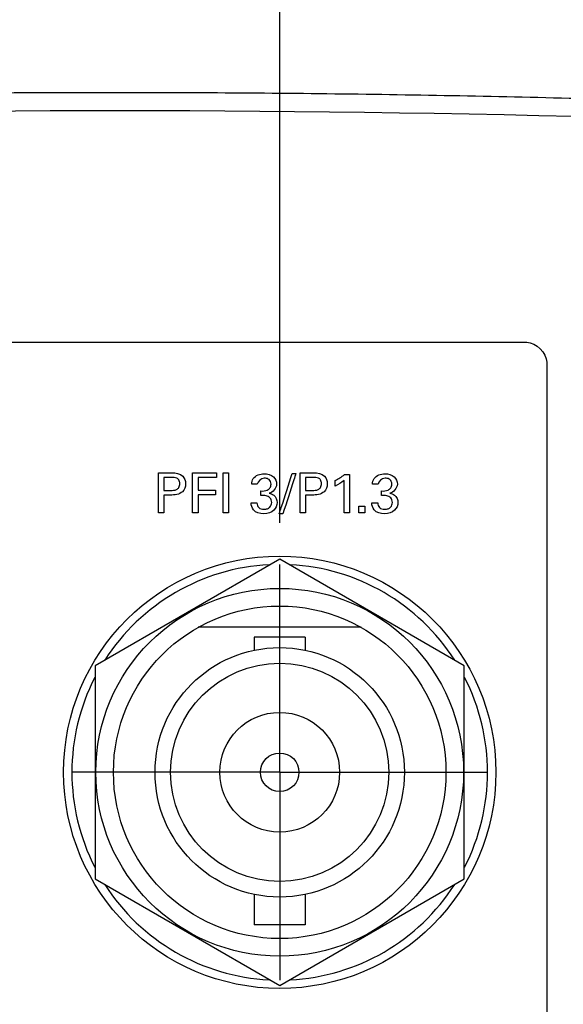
# Model space of a CAD drawing. Header units: inches. Extents: x 0 to 34, y 0 to 22.
# Tile 78 of 111: x 11.8 to 12.6, y 17.4 to 18.9. Entities that reach past the tile are written whole.
import ezdxf

# ---------------------------------------------------------------- set-up
doc = ezdxf.new("R2010")
doc.units = ezdxf.units.IN
doc.header["$LTSCALE"] = 1.87
doc.header["$MEASUREMENT"] = 0
doc.linetypes.add('CENTER', pattern=[0.6, 0.375, -0.075, 0.075, -0.075])
doc.layers.get('0').update_dxf_attribs({"linetype": 'CONTINUOUS'})
for name, color, linetype in [('DATUMCURVES', 7, 'CONTINUOUS'), ('DEFAULT_1', 7, 'CENTER'), ('DIMENSIONS', 7, 'CONTINUOUS')]:
    doc.layers.add(name, color=color, linetype=linetype)
doc.styles.get("Standard").update_dxf_attribs({"font": 'txt', "width": 0.8})
doc.dimstyles.new('DIMSTYLE_1', dxfattribs={"dimtxt": 0.125, "dimasz": 0.18, "dimexe": 0.18, "dimexo": 0.0625, "dimgap": 0.09, "dimtad": 0, "dimtih": 1, "dimtoh": 1, "dimdec": 3, "dimzin": 4, "dimdsep": 46, "dimtxsty": 'STANDARD', "dimblk": '_FILLED', "dimblk1": '_FILLED', "dimblk2": '_FILLED', "dimcen": 0.09, "dimadec": 0, "dimazin": 0, "dimtp": 0.001, "dimtm": 0.001, "dimtfac": 1, "dimtdec": 3, "dimtofl": 0, "dimtmove": 0, "dimatfit": 3, "dimldrblk": '_FILLED', "dimfxl": 1, "dimtolj": 1, "dimtzin": 4, "dimarcsym": 0})

# ---------------------------------------------------------------- blocks, each defined once
blk = doc.blocks.new('_FILLED')
at = {"color": 0, "linetype": 'BYBLOCK'}
blk.add_solid([(0, 0), (-1, 0.1736), (-1, -0.1736)], dxfattribs=at)
blk = doc.blocks.new('*D6')
at = {"layer": 'DIMENSIONS', "color": 2, "linetype": 'CONTINUOUS'}
for p, q in [((12.211, 18.1315), (12.211, 20.0988)), ((13.5093, 17.2815), (13.5093, 20.0988)), ((12.211, 19.9738), (12.0685, 19.9738)), ((13.5093, 19.9738), (13.8693, 19.9738))]:
    blk.add_line(p, q, dxfattribs=at)
at = {"layer": 'DIMENSIONS', "color": 2, "linetype": 'CONTINUOUS', "xscale": 0.18, "yscale": 0.18, "zscale": 0.18}
blk.add_blockref('_FILLED', (12.211, 19.9738), dxfattribs=at)
at = {"layer": 'DIMENSIONS', "color": 2, "linetype": 'CONTINUOUS', "xscale": 0.18, "yscale": 0.18, "zscale": 0.18, "rotation": 180}
blk.add_blockref('_FILLED', (13.5093, 19.9738), dxfattribs=at)
at = {"layer": 'DIMENSIONS', "color": 2, "linetype": 'CONTINUOUS', "width": 0.8}
for s, p in [('[', (11.306, 19.9113)), (']', (11.906, 19.9113)), ('1.298', (10.681, 19.9113)), ('32.98', (11.406, 19.9113))]:
    blk.add_text(s, height=0.125, dxfattribs=at).set_placement(p)

msp = doc.modelspace()

# ---------------------------------------------------------------- linework, layer by layer
at = {"color": 7, "linetype": 'CONTINUOUS'}
for p, q in [((12.211, 18.077), (11.9335, 17.9167)), ((12.4885, 17.9167), (12.211, 18.077)), ((12.3334, 17.9745), (12.0886, 17.9745)), ((12.1725, 17.9598), (12.1725, 17.94)), ((12.2495, 17.9598), (12.1725, 17.9598)), ((12.2495, 17.9598), (12.2495, 17.94)), ((11.9335, 17.9167), (11.9335, 17.5963)), ((12.4885, 17.5963), (12.4885, 17.9167)), ((11.9335, 17.5963), (12.211, 17.4361)), ((12.211, 17.4361), (12.4885, 17.5963)), ((12.1725, 17.573), (12.1725, 17.5273)), ((12.2495, 17.573), (12.2495, 17.5273)), ((12.2495, 17.5273), (12.1725, 17.5273))]:
    msp.add_line(p, q, dxfattribs=at)
for radius in [0.325, 0.2765, 0.25, 0.1875, 0.164, 0.09, 0.029]:
    msp.add_circle((12.211, 17.7565), radius, dxfattribs=at)
for centre, radius, start, end in [((11.971, -7.999), 26.75, 82.80027, 97.19973), ((12.211, 17.7565), 0.3125, 92.8821, 147.3645), ((12.211, 17.7565), 0.3125, 32.6355, 87.1179), ((12.211, 17.7565), 0.3125, 152.8684, 207.1316), ((12.211, 17.7565), 0.3125, 332.8684, 27.1316), ((12.211, 17.7565), 0.3125, 212.6355, 267.1179), ((12.211, 17.7565), 0.3125, 272.8821, 327.3645)]:
    msp.add_arc(centre, radius, start, end, dxfattribs=at)
msp.add_open_spline([(8.6365, 18.5684), (8.757, 18.5836), (8.9992, 18.6126), (9.3643, 18.6512), (9.7324, 18.685), (10.1029, 18.7138), (10.4753, 18.7375), (10.8493, 18.7559), (11.2244, 18.7692), (11.6002, 18.7771), (11.9763, 18.7797), (12.3525, 18.7769), (12.7283, 18.7689), (13.1033, 18.7555), (13.4773, 18.7369), (13.8497, 18.713), (14.2201, 18.6841), (14.5882, 18.6502), (14.9498, 18.6118), (15.1885, 18.5832), (15.3054, 18.5684)], degree=3, knots=[0, 0, 0, 0, 0.054496, 0.109427, 0.164722, 0.220316, 0.276147, 0.332159, 0.388303, 0.444531, 0.5008, 0.557069, 0.613296, 0.669436, 0.725444, 0.781269, 0.836855, 0.892141, 0.947101, 1, 1, 1, 1], dxfattribs=at)
at = {"layer": 'DATUMCURVES', "color": 40, "linetype": 'CONTINUOUS'}
for points, knots in [([(8.8225, 18.403, 0.8645), (9.0183, 18.403, 0.8645), (10.2716, 18.403, 0.8645), (11.525, 18.403, 0.8645), (12.5825, 18.403, 0.8645)], [0, 0, 0, 0, 0.15625, 1, 1, 1, 1]), ([(12.6125, 18.373, 0.8645), (12.6125, 18.2771, 0.8645), (12.6125, 17.6638, 0.8645), (12.6125, 17.0505, 0.8645), (12.6125, 16.533, 0.8645)], [0, 0, 0, 0, 0.15625, 1, 1, 1, 1]), ([(12.0285, 18.2067, 0.8645), (12.0296, 18.2067, 0.8645), (12.0363, 18.2067, 0.8645), (12.043, 18.2067, 0.8645), (12.0487, 18.2067, 0.8645)], [0, 0, 0, 0, 0.15625, 1, 1, 1, 1]), ([(12.0285, 18.1465, 0.8645), (12.0285, 18.1497, 0.8645), (12.0285, 18.1697, 0.8645), (12.0285, 18.1898, 0.8645), (12.0285, 18.2067, 0.8645)], [0, 0, 0, 0, 0.15625, 1, 1, 1, 1]), ([(12.0369, 18.1999, 0.8645), (12.0369, 18.1989, 0.8645), (12.0369, 18.1924, 0.8645), (12.0369, 18.1858, 0.8645), (12.0369, 18.1803, 0.8645)], [0, 0, 0, 0, 0.15625, 1, 1, 1, 1]), ([(12.0487, 18.2067, 0.8645), (12.0544, 18.2067, 0.8645), (12.0659, 18.2051, 0.8645), (12.0711, 18.1901, 0.8645), (12.0653, 18.1747, 0.8645), (12.0529, 18.1733, 0.8645), (12.0466, 18.1733, 0.8645)], [0, 0, 0, 0, 0.279878, 0.483843, 0.691118, 1, 1, 1, 1]), ([(12.0468, 18.1803, 0.8645), (12.0498, 18.1803, 0.8645), (12.0547, 18.1803, 0.8645), (12.0601, 18.1848, 0.8645), (12.061, 18.1904, 0.8645), (12.0602, 18.1959, 0.8645), (12.0554, 18.1999, 0.8645), (12.0511, 18.1999, 0.8645), (12.0485, 18.1999, 0.8645)], [0, 0, 0, 0, 0.244769, 0.369269, 0.527844, 0.677836, 0.791049, 1, 1, 1, 1]), ([(12.08, 18.2067, 0.8645), (12.0819, 18.2067, 0.8645), (12.0938, 18.2067, 0.8645), (12.1058, 18.2067, 0.8645), (12.1159, 18.2067, 0.8645)], [0, 0, 0, 0, 0.15625, 1, 1, 1, 1]), ([(12.08, 18.1465, 0.8645), (12.08, 18.1497, 0.8645), (12.08, 18.1697, 0.8645), (12.08, 18.1898, 0.8645), (12.08, 18.2067, 0.8645)], [0, 0, 0, 0, 0.15625, 1, 1, 1, 1]), ([(12.1159, 18.1996, 0.8645), (12.1144, 18.1996, 0.8645), (12.1053, 18.1996, 0.8645), (12.0962, 18.1996, 0.8645), (12.0885, 18.1996, 0.8645)], [0, 0, 0, 0, 0.15625, 1, 1, 1, 1]), ([(12.0885, 18.1996, 0.8645), (12.0885, 18.1986, 0.8645), (12.0885, 18.1924, 0.8645), (12.0885, 18.1861, 0.8645), (12.0885, 18.1809, 0.8645)], [0, 0, 0, 0, 0.15625, 1, 1, 1, 1]), ([(12.1258, 18.1465, 0.8645), (12.1258, 18.1497, 0.8645), (12.1258, 18.1697, 0.8645), (12.1258, 18.1898, 0.8645), (12.1258, 18.2067, 0.8645)], [0, 0, 0, 0, 0.15625, 1, 1, 1, 1]), ([(12.1341, 18.2067, 0.8645), (12.1341, 18.2036, 0.8645), (12.1341, 18.1835, 0.8645), (12.1341, 18.1634, 0.8645), (12.1341, 18.1465, 0.8645)], [0, 0, 0, 0, 0.15625, 1, 1, 1, 1]), ([(12.1689, 18.1895, 0.8645), (12.169, 18.1925, 0.8645), (12.1711, 18.2018, 0.8645), (12.1816, 18.2053, 0.8645), (12.1875, 18.2053, 0.8645)], [0, 0, 0, 0, 0.33306, 1, 1, 1, 1]), ([(12.1896, 18.1986, 0.8645), (12.189, 18.1987, 0.8645), (12.1835, 18.1986, 0.8645), (12.1778, 18.1941, 0.8645), (12.1773, 18.1895, 0.8645)], [0, 0, 0, 0, 0.107648, 1, 1, 1, 1]), ([(12.1825, 18.1795, 0.8645), (12.1858, 18.1792, 0.8645), (12.1911, 18.1795, 0.8645), (12.197, 18.1838, 0.8645), (12.1983, 18.189, 0.8645), (12.1976, 18.1936, 0.8645), (12.1947, 18.1973, 0.8645), (12.1916, 18.1985, 0.8645), (12.1896, 18.1986, 0.8645)], [0, 0, 0, 0, 0.289095, 0.435321, 0.603826, 0.726798, 0.829681, 1, 1, 1, 1]), ([(12.1875, 18.2053, 0.8645), (12.1925, 18.2053, 0.8645), (12.2021, 18.2029, 0.8645), (12.2096, 18.1876, 0.8645), (12.2006, 18.1774, 0.8645), (12.1949, 18.1761, 0.8645)], [0, 0, 0, 0, 0.335494, 0.600004, 1, 1, 1, 1]), ([(12.2104, 18.1452, 0.8645), (12.2114, 18.1484, 0.8645), (12.2179, 18.1686, 0.8645), (12.2244, 18.1889, 0.8645), (12.2299, 18.2059, 0.8645)], [0, 0, 0, 0, 0.15625, 1, 1, 1, 1]), ([(12.2353, 18.2059, 0.8645), (12.2343, 18.2028, 0.8645), (12.2278, 18.1825, 0.8645), (12.2213, 18.1623, 0.8645), (12.2159, 18.1452, 0.8645)], [0, 0, 0, 0, 0.15625, 1, 1, 1, 1]), ([(12.2416, 18.2067, 0.8645), (12.2427, 18.2067, 0.8645), (12.2494, 18.2067, 0.8645), (12.2561, 18.2067, 0.8645), (12.2618, 18.2067, 0.8645)], [0, 0, 0, 0, 0.15625, 1, 1, 1, 1]), ([(12.2416, 18.1465, 0.8645), (12.2416, 18.1497, 0.8645), (12.2416, 18.1697, 0.8645), (12.2416, 18.1898, 0.8645), (12.2416, 18.2067, 0.8645)], [0, 0, 0, 0, 0.15625, 1, 1, 1, 1]), ([(12.2499, 18.1999, 0.8645), (12.2499, 18.1989, 0.8645), (12.2499, 18.1924, 0.8645), (12.2499, 18.1858, 0.8645), (12.2499, 18.1803, 0.8645)], [0, 0, 0, 0, 0.15625, 1, 1, 1, 1]), ([(12.2618, 18.2067, 0.8645), (12.2675, 18.2067, 0.8645), (12.279, 18.2051, 0.8645), (12.2842, 18.1901, 0.8645), (12.2783, 18.1747, 0.8645), (12.266, 18.1733, 0.8645), (12.2597, 18.1733, 0.8645)], [0, 0, 0, 0, 0.279795, 0.483819, 0.691198, 1, 1, 1, 1]), ([(12.2599, 18.1803, 0.8645), (12.2629, 18.1803, 0.8645), (12.2678, 18.1803, 0.8645), (12.2732, 18.1848, 0.8645), (12.2741, 18.1904, 0.8645), (12.2732, 18.1959, 0.8645), (12.2685, 18.1999, 0.8645), (12.2642, 18.1999, 0.8645), (12.2616, 18.1999, 0.8645)], [0, 0, 0, 0, 0.244823, 0.369283, 0.527842, 0.677819, 0.790992, 1, 1, 1, 1]), ([(12.3078, 18.1465, 0.8645), (12.3078, 18.1491, 0.8645), (12.3078, 18.1652, 0.8645), (12.3078, 18.1814, 0.8645), (12.3078, 18.1951, 0.8645)], [0, 0, 0, 0, 0.15625, 1, 1, 1, 1]), ([(12.3158, 18.2042, 0.8645), (12.3158, 18.2012, 0.8645), (12.3158, 18.182, 0.8645), (12.3158, 18.1627, 0.8645), (12.3158, 18.1465, 0.8645)], [0, 0, 0, 0, 0.15625, 1, 1, 1, 1]), ([(12.3504, 18.1895, 0.8645), (12.3505, 18.1925, 0.8645), (12.3527, 18.2018, 0.8645), (12.3632, 18.2053, 0.8645), (12.3691, 18.2053, 0.8645)], [0, 0, 0, 0, 0.33306, 1, 1, 1, 1]), ([(12.3711, 18.1986, 0.8645), (12.3706, 18.1987, 0.8645), (12.365, 18.1986, 0.8645), (12.3593, 18.1941, 0.8645), (12.3589, 18.1895, 0.8645)], [0, 0, 0, 0, 0.107575, 1, 1, 1, 1]), ([(12.3641, 18.1795, 0.8645), (12.3674, 18.1792, 0.8645), (12.3727, 18.1795, 0.8645), (12.3786, 18.1838, 0.8645), (12.3798, 18.189, 0.8645), (12.3792, 18.1936, 0.8645), (12.3763, 18.1973, 0.8645), (12.3732, 18.1985, 0.8645), (12.3711, 18.1986, 0.8645)], [0, 0, 0, 0, 0.288939, 0.43525, 0.603787, 0.726771, 0.829664, 1, 1, 1, 1]), ([(12.3691, 18.2053, 0.8645), (12.3741, 18.2053, 0.8645), (12.3837, 18.2029, 0.8645), (12.3911, 18.1876, 0.8645), (12.3822, 18.1774, 0.8645), (12.3764, 18.1761, 0.8645)], [0, 0, 0, 0, 0.335494, 0.600004, 1, 1, 1, 1]), ([(12.0885, 18.1809, 0.8645), (12.0899, 18.1809, 0.8645), (12.0985, 18.1809, 0.8645), (12.107, 18.1809, 0.8645), (12.1143, 18.1809, 0.8645)], [0, 0, 0, 0, 0.15625, 1, 1, 1, 1]), ([(12.0369, 18.1733, 0.8645), (12.0369, 18.1719, 0.8645), (12.0369, 18.163, 0.8645), (12.0369, 18.154, 0.8645), (12.0369, 18.1465, 0.8645)], [0, 0, 0, 0, 0.15625, 1, 1, 1, 1]), ([(12.1143, 18.1739, 0.8645), (12.1129, 18.1739, 0.8645), (12.1044, 18.1739, 0.8645), (12.0958, 18.1739, 0.8645), (12.0885, 18.1739, 0.8645)], [0, 0, 0, 0, 0.15625, 1, 1, 1, 1]), ([(12.0885, 18.1739, 0.8645), (12.0885, 18.1724, 0.8645), (12.0885, 18.1633, 0.8645), (12.0885, 18.1542, 0.8645), (12.0885, 18.1465, 0.8645)], [0, 0, 0, 0, 0.15625, 1, 1, 1, 1]), ([(12.1989, 18.1622, 0.8645), (12.1989, 18.1648, 0.8645), (12.1972, 18.1697, 0.8645), (12.1901, 18.1731, 0.8645), (12.1852, 18.1728, 0.8645), (12.1825, 18.1728, 0.8645)], [0, 0, 0, 0, 0.33909, 0.636556, 1, 1, 1, 1]), ([(12.1949, 18.1761, 0.8645), (12.1974, 18.1757, 0.8645), (12.2041, 18.1736, 0.8645), (12.2072, 18.1662, 0.8645), (12.2072, 18.1621, 0.8645)], [0, 0, 0, 0, 0.381696, 1, 1, 1, 1]), ([(12.2499, 18.1733, 0.8645), (12.2499, 18.1719, 0.8645), (12.2499, 18.163, 0.8645), (12.2499, 18.154, 0.8645), (12.2499, 18.1465, 0.8645)], [0, 0, 0, 0, 0.15625, 1, 1, 1, 1]), ([(12.3804, 18.1622, 0.8645), (12.3805, 18.1648, 0.8645), (12.3788, 18.1697, 0.8645), (12.3717, 18.1731, 0.8645), (12.3668, 18.1728, 0.8645), (12.3641, 18.1728, 0.8645)], [0, 0, 0, 0, 0.339179, 0.637183, 1, 1, 1, 1]), ([(12.3764, 18.1761, 0.8645), (12.379, 18.1757, 0.8645), (12.3857, 18.1736, 0.8645), (12.3888, 18.1662, 0.8645), (12.3888, 18.1621, 0.8645)], [0, 0, 0, 0, 0.381696, 1, 1, 1, 1]), ([(12.2072, 18.1621, 0.8645), (12.2072, 18.1579, 0.8645), (12.2027, 18.148, 0.8645), (12.1871, 18.1435, 0.8645), (12.1708, 18.1478, 0.8645), (12.1681, 18.1578, 0.8645), (12.1679, 18.1614, 0.8645)], [0, 0, 0, 0, 0.223069, 0.507165, 0.808159, 1, 1, 1, 1]), ([(12.1768, 18.1614, 0.8645), (12.1767, 18.1589, 0.8645), (12.1787, 18.1532, 0.8645), (12.1864, 18.1515, 0.8645), (12.1923, 18.1524, 0.8645), (12.1974, 18.1555, 0.8645), (12.1988, 18.1596, 0.8645), (12.1989, 18.1622, 0.8645)], [0, 0, 0, 0, 0.221504, 0.478133, 0.639467, 0.769827, 1, 1, 1, 1]), ([(12.3888, 18.1621, 0.8645), (12.3888, 18.1579, 0.8645), (12.3843, 18.148, 0.8645), (12.3687, 18.1435, 0.8645), (12.3524, 18.1478, 0.8645), (12.3496, 18.1578, 0.8645), (12.3495, 18.1614, 0.8645)], [0, 0, 0, 0, 0.223057, 0.507138, 0.808092, 1, 1, 1, 1]), ([(12.3584, 18.1614, 0.8645), (12.3583, 18.1589, 0.8645), (12.3603, 18.1532, 0.8645), (12.368, 18.1515, 0.8645), (12.3739, 18.1524, 0.8645), (12.3789, 18.1555, 0.8645), (12.3804, 18.1596, 0.8645), (12.3804, 18.1622, 0.8645)], [0, 0, 0, 0, 0.221433, 0.478177, 0.639497, 0.769847, 1, 1, 1, 1])]:
    msp.add_open_spline(points, degree=3, knots=knots, dxfattribs=at)
for points in [[(12.5825, 18.403, 0.8645), (12.5966, 18.403, 0.8645), (12.6125, 18.3871, 0.8645), (12.6125, 18.373, 0.8645)], [(12.0485, 18.1999, 0.8645), (12.0446, 18.1999, 0.8645), (12.0407, 18.1999, 0.8645), (12.0369, 18.1999, 0.8645)], [(12.1159, 18.2067, 0.8645), (12.1159, 18.2043, 0.8645), (12.1159, 18.202, 0.8645), (12.1159, 18.1996, 0.8645)], [(12.1258, 18.2067, 0.8645), (12.1286, 18.2067, 0.8645), (12.1313, 18.2067, 0.8645), (12.1341, 18.2067, 0.8645)], [(12.2299, 18.2059, 0.8645), (12.2317, 18.2059, 0.8645), (12.2335, 18.2059, 0.8645), (12.2353, 18.2059, 0.8645)], [(12.2616, 18.1999, 0.8645), (12.2577, 18.1999, 0.8645), (12.2538, 18.1999, 0.8645), (12.2499, 18.1999, 0.8645)], [(12.2944, 18.1951, 0.8645), (12.2993, 18.1977, 0.8645), (12.3041, 18.2006, 0.8645), (12.3084, 18.2042, 0.8645)], [(12.3078, 18.1951, 0.8645), (12.3037, 18.1917, 0.8645), (12.2991, 18.189, 0.8645), (12.2944, 18.1868, 0.8645)], [(12.2944, 18.1868, 0.8645), (12.2944, 18.1895, 0.8645), (12.2944, 18.1923, 0.8645), (12.2944, 18.1951, 0.8645)], [(12.3084, 18.2042, 0.8645), (12.3108, 18.2042, 0.8645), (12.3133, 18.2042, 0.8645), (12.3158, 18.2042, 0.8645)], [(12.0369, 18.1803, 0.8645), (12.0402, 18.1803, 0.8645), (12.0435, 18.1803, 0.8645), (12.0468, 18.1803, 0.8645)], [(12.1143, 18.1809, 0.8645), (12.1143, 18.1785, 0.8645), (12.1143, 18.1762, 0.8645), (12.1143, 18.1739, 0.8645)], [(12.1773, 18.1895, 0.8645), (12.1745, 18.1895, 0.8645), (12.1717, 18.1895, 0.8645), (12.1689, 18.1895, 0.8645)], [(12.1825, 18.1728, 0.8645), (12.1825, 18.175, 0.8645), (12.1825, 18.1773, 0.8645), (12.1825, 18.1795, 0.8645)], [(12.2499, 18.1803, 0.8645), (12.2532, 18.1803, 0.8645), (12.2565, 18.1803, 0.8645), (12.2599, 18.1803, 0.8645)], [(12.3589, 18.1895, 0.8645), (12.3561, 18.1895, 0.8645), (12.3532, 18.1895, 0.8645), (12.3504, 18.1895, 0.8645)], [(12.3641, 18.1728, 0.8645), (12.3641, 18.175, 0.8645), (12.3641, 18.1773, 0.8645), (12.3641, 18.1795, 0.8645)], [(12.0466, 18.1733, 0.8645), (12.0434, 18.1733, 0.8645), (12.0401, 18.1733, 0.8645), (12.0369, 18.1733, 0.8645)], [(12.2597, 18.1733, 0.8645), (12.2564, 18.1733, 0.8645), (12.2532, 18.1733, 0.8645), (12.2499, 18.1733, 0.8645)], [(12.1679, 18.1614, 0.8645), (12.1709, 18.1614, 0.8645), (12.1738, 18.1614, 0.8645), (12.1768, 18.1614, 0.8645)], [(12.33, 18.1565, 0.8645), (12.333, 18.1565, 0.8645), (12.3361, 18.1565, 0.8645), (12.3392, 18.1565, 0.8645)], [(12.33, 18.1465, 0.8645), (12.33, 18.1499, 0.8645), (12.33, 18.1532, 0.8645), (12.33, 18.1565, 0.8645)], [(12.3392, 18.1565, 0.8645), (12.3392, 18.1532, 0.8645), (12.3392, 18.1499, 0.8645), (12.3392, 18.1465, 0.8645)], [(12.3495, 18.1614, 0.8645), (12.3525, 18.1614, 0.8645), (12.3554, 18.1614, 0.8645), (12.3584, 18.1614, 0.8645)], [(12.0369, 18.1465, 0.8645), (12.0341, 18.1465, 0.8645), (12.0313, 18.1465, 0.8645), (12.0285, 18.1465, 0.8645)], [(12.0885, 18.1465, 0.8645), (12.0857, 18.1465, 0.8645), (12.0829, 18.1465, 0.8645), (12.08, 18.1465, 0.8645)], [(12.1341, 18.1465, 0.8645), (12.1313, 18.1465, 0.8645), (12.1286, 18.1465, 0.8645), (12.1258, 18.1465, 0.8645)], [(12.2159, 18.1452, 0.8645), (12.214, 18.1452, 0.8645), (12.2122, 18.1452, 0.8645), (12.2104, 18.1452, 0.8645)], [(12.2499, 18.1465, 0.8645), (12.2472, 18.1465, 0.8645), (12.2444, 18.1465, 0.8645), (12.2416, 18.1465, 0.8645)], [(12.3158, 18.1465, 0.8645), (12.3131, 18.1465, 0.8645), (12.3104, 18.1465, 0.8645), (12.3078, 18.1465, 0.8645)], [(12.3392, 18.1465, 0.8645), (12.3361, 18.1465, 0.8645), (12.333, 18.1465, 0.8645), (12.33, 18.1465, 0.8645)]]:
    msp.add_open_spline(points, degree=3, dxfattribs=at)
at = {"layer": 'DEFAULT_1', "color": 7, "linetype": 'CENTER'}
for q in [(12.211, 18.069), (11.8985, 17.7565), (12.211, 17.444), (12.5235, 17.7565)]:
    msp.add_line((12.211, 17.7565), q, dxfattribs=at)

# ---------------------------------------------------------------- dimensions: what is measured, and where the dimension line sits
at = {"layer": 'DIMENSIONS', "color": 2, "linetype": 'CONTINUOUS'}
dim = msp.add_linear_dim(base=(12.211, 19.9738), p1=(13.5093, 17.2815), p2=(12.211, 18.1315), angle=180, dimstyle='DIMSTYLE_1', dxfattribs=at)
dim.commit()
dim.dimension.update_dxf_attribs({"geometry": '*D6', "text_midpoint": (11.3435, 19.9738), "dimtype": 160})

doc.saveas('drawing.dxf')
